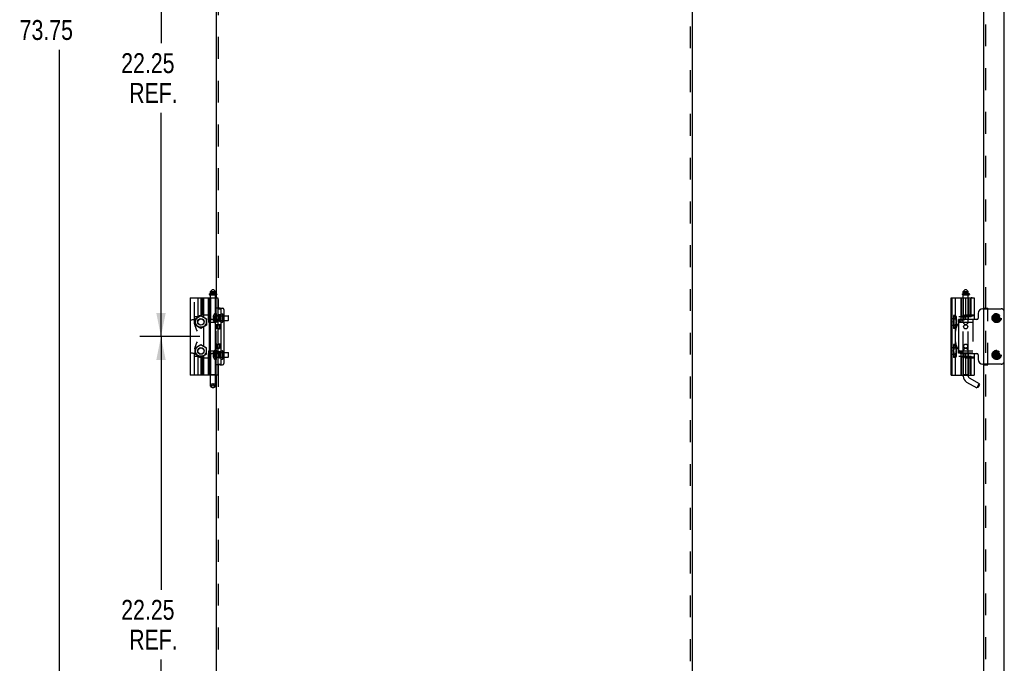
# Model space of a CAD drawing. Header units: inches. Extents: x 0 to 162, y 0 to 105.
# Tile 29 of 80: x 37 to 77, y 26 to 52. Entities that reach past the tile are written whole.
import ezdxf

# ---------------------------------------------------------------- set-up
doc = ezdxf.new("R2010")
doc.units = ezdxf.units.IN
doc.header["$LTSCALE"] = 8.904762
doc.header["$MEASUREMENT"] = 0
doc.linetypes.add('HIDDEN', pattern=[0.2, 0.1, -0.1])
doc.layers.get('0').update_dxf_attribs({"linetype": 'CONTINUOUS'})
doc.layers.add('DEFAULT_2', color=8, linetype='HIDDEN')
doc.layers.add('DIMENSIONS', color=7, linetype='CONTINUOUS')
doc.styles.get("Standard").update_dxf_attribs({"font": 'txt', "width": 0.8})
doc.dimstyles.new('DIMSTYLE_1', dxfattribs={"dimtxt": 0.809524, "dimasz": 0.952381, "dimexe": 0.18, "dimexo": 0.0625, "dimgap": 0.09, "dimtad": 0, "dimtih": 1, "dimtoh": 1, "dimzin": 4, "dimdsep": 46, "dimtxsty": 'Standard', "dimblk": '_FILLED', "dimblk1": '_FILLED', "dimblk2": '_FILLED', "dimcen": 0.09, "dimadec": 0, "dimazin": 0, "dimtfac": 1, "dimtofl": 0, "dimtmove": 0, "dimatfit": 3, "dimldrblk": '_FILLED', "dimfxl": 0, "dimtolj": 1, "dimtzin": 4, "dimarcsym": 0})

# ---------------------------------------------------------------- blocks, each defined once
blk = doc.blocks.new('_FILLED')
at = {"color": 0, "linetype": 'ByBlock'}
blk.add_solid([(0, 0), (-1, 0.2), (-1, -0.2)], dxfattribs=at)
blk = doc.blocks.new('*D0')
at = {"layer": 'DIMENSIONS', "color": 2, "linetype": 'Continuous'}
for p, q in [((44.292, 87.489), (37.725, 87.489)), ((38.583, 87.489), (38.583, 52.771)), ((38.583, 13.739), (38.583, 51.152)), ((44.292, 13.739), (37.725, 13.739))]:
    blk.add_line(p, q, dxfattribs=at)
at = {"layer": 'DIMENSIONS', "color": 2, "linetype": 'Continuous', "xscale": 0.9523809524, "yscale": 0.9523809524, "zscale": 0.9523809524}
for p, rotation in [((38.583, 87.489), 90), ((38.583, 13.739), 270)]:
    blk.add_blockref('_FILLED', p, dxfattribs=dict(at, rotation=rotation))
at = {"layer": 'DIMENSIONS', "color": 2, "linetype": 'Continuous', "width": 0.8}
blk.add_text('73.75', height=0.8095, dxfattribs=at).set_placement((36.963, 51.557))
blk = doc.blocks.new('*D6')
at = {"layer": 'DIMENSIONS', "color": 2, "linetype": 'Continuous'}
for p, q in [((44.292, 61.738), (41.856, 61.738)), ((42.713, 61.738), (42.713, 51.424)), ((42.713, 39.491), (42.713, 48.59)), ((44.292, 39.491), (41.856, 39.491))]:
    blk.add_line(p, q, dxfattribs=at)
at = {"layer": 'DIMENSIONS', "color": 2, "linetype": 'Continuous', "xscale": 0.9523809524, "yscale": 0.9523809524, "zscale": 0.9523809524}
for p, rotation in [((42.713, 61.738), 90), ((42.713, 39.491), 270)]:
    blk.add_blockref('_FILLED', p, dxfattribs=dict(at, rotation=rotation))
at = {"layer": 'DIMENSIONS', "color": 2, "linetype": 'Continuous', "width": 0.8}
for s, p in [('22.25', (41.094, 50.209)), ('REF.', (41.418, 48.995))]:
    blk.add_text(s, height=0.8095, dxfattribs=at).set_placement(p)
blk = doc.blocks.new('*D7')
at = {"layer": 'DIMENSIONS', "color": 2, "linetype": 'Continuous'}
for p, q in [((44.292, 39.491), (41.856, 39.491)), ((42.713, 39.491), (42.713, 29.177)), ((42.713, 17.244), (42.713, 26.344)), ((44.292, 17.244), (41.856, 17.244))]:
    blk.add_line(p, q, dxfattribs=at)
at = {"layer": 'DIMENSIONS', "color": 2, "linetype": 'Continuous', "xscale": 0.9523809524, "yscale": 0.9523809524, "zscale": 0.9523809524}
for p, rotation in [((42.713, 39.491), 90), ((42.713, 17.244), 270)]:
    blk.add_blockref('_FILLED', p, dxfattribs=dict(at, rotation=rotation))
at = {"layer": 'DIMENSIONS', "color": 2, "linetype": 'Continuous', "width": 0.8}
for s, p in [('22.25', (41.094, 27.963)), ('REF.', (41.418, 26.749))]:
    blk.add_text(s, height=0.8095, dxfattribs=at).set_placement(p)

msp = doc.modelspace()

# ---------------------------------------------------------------- linework, layer by layer
at = {"color": 3, "linetype": 'Continuous'}
for p, q in [((64.3335, 13.8172), (64.3335, 87.4112)), ((76.1937, 13.8972), (76.1937, 87.3312)), ((77.0217, 13.8322), (77.0217, 87.3962)), ((44.9585, 60.1627), (44.9585, 41.2219)), ((44.9585, 41.1907), (44.9585, 41.0657)), ((45.1165, 40.6471), (45.0243, 40.6471)), ((45.1165, 40.6471), (45.2085, 40.6471)), ((45.1405, 40.6159), (45.1405, 38.3659)), ((45.271, 40.5846), (45.271, 38.3971)), ((76.1492, 40.6159), (76.1937, 40.6159)), ((44.9585, 40.155), (44.9585, 40.1799)), ((75.8992, 40.1784), (75.2868, 40.1784)), ((75.9617, 40.4284), (75.9617, 40.2409)), ((75.1618, 40.0534), (75.1618, 38.9284)), ((44.9585, 38.8019), (44.9585, 38.8268)), ((75.2868, 38.8034), (75.8992, 38.8034)), ((75.9617, 38.7409), (75.9617, 38.5534)), ((45.1165, 38.3346), (45.0243, 38.3346)), ((45.1165, 38.3346), (45.2085, 38.3346)), ((76.1937, 38.3659), (76.1492, 38.3659)), ((44.9585, 37.9161), (44.9585, 18.9753))]:
    msp.add_line(p, q, dxfattribs=at)
at = {"color": 8, "linetype": 'HIDDEN'}
for p, q in [((45.0365, 60.5813), (45.0365, 40.6471)), ((45.0365, 38.3659), (45.0365, 40.6159)), ((76.2717, 40.6471), (76.3517, 40.6471)), ((76.3517, 38.3346), (76.3517, 40.6471)), ((45.0365, 40.3499), (44.9585, 40.3499)), ((45.0365, 40.1319), (44.9585, 40.1319)), ((45.1405, 40.3659), (45.0365, 40.3659)), ((45.1405, 40.1159), (45.0365, 40.1159)), ((45.1405, 39.9674), (45.0365, 39.9674)), ((45.1405, 39.8014), (45.0365, 39.8014)), ((45.1405, 39.1804), (45.0365, 39.1804)), ((45.1405, 39.0144), (45.0365, 39.0144)), ((45.1405, 38.8659), (45.0365, 38.8659)), ((45.0365, 38.8499), (44.9585, 38.8499)), ((45.0365, 38.6319), (44.9585, 38.6319)), ((45.1405, 38.6159), (45.0365, 38.6159)), ((45.0365, 38.3346), (45.0365, 18.4005)), ((76.2717, 38.3346), (76.3517, 38.3346))]:
    msp.add_line(p, q, dxfattribs=at)
at = {"color": 7, "linetype": 'Continuous'}
for p, q in [((44.8078, 41.4033), (44.7291, 41.3245)), ((44.7291, 41.2458), (44.7291, 41.3245)), ((44.7291, 41.3245), (44.9259, 41.3245)), ((44.8078, 41.4033), (44.8472, 41.4033)), ((44.8472, 41.4033), (44.9259, 41.3245)), ((44.9259, 41.2458), (44.9259, 41.3245)), ((75.4312, 41.4033), (75.3524, 41.3245)), ((75.3524, 41.3245), (75.5493, 41.3245)), ((75.3524, 41.2458), (75.3524, 41.3245)), ((75.4312, 41.4033), (75.4705, 41.4033)), ((75.4705, 41.4033), (75.5493, 41.3245)), ((75.5493, 41.2458), (75.5493, 41.3245)), ((43.9023, 41.0657), (43.9023, 37.9161)), ((43.9023, 41.0657), (45.0243, 41.0657)), ((44.6775, 41.2169), (44.6775, 41.2007)), ((44.6825, 41.2219), (44.77, 41.2219)), ((44.6875, 41.1907), (44.9675, 41.1907)), ((44.6897, 37.9161), (44.6897, 41.0657)), ((44.9259, 41.2458), (44.7291, 41.2458)), ((44.7291, 41.0657), (44.7291, 41.1907)), ((44.7488, 41.2219), (44.7488, 41.2458)), ((44.7755, 41.2169), (44.7755, 41.2007)), ((44.8795, 41.2169), (44.8795, 41.2007)), ((44.885, 41.2219), (44.9725, 41.2219)), ((44.8962, 41.2169), (44.8962, 41.2007)), ((44.9062, 41.2219), (44.9062, 41.2458)), ((44.9259, 41.0657), (44.9259, 41.1907)), ((44.9775, 41.2169), (44.9775, 41.2007)), ((45.0243, 41.0657), (45.0243, 40.1799)), ((74.8603, 41.0657), (75.7934, 41.0657)), ((74.8603, 37.9161), (74.8603, 41.0657)), ((74.8997, 37.9161), (74.8997, 41.0657)), ((75.0374, 40.2761), (75.0374, 41.0657)), ((75.254, 41.0657), (75.254, 40.1799)), ((75.3175, 41.2169), (75.3175, 41.2007)), ((75.5958, 41.2219), (75.3251, 41.2219)), ((75.3329, 41.1907), (75.5908, 41.1907)), ((75.5493, 41.2458), (75.3524, 41.2458)), ((75.3524, 41.0657), (75.3524, 41.1907)), ((75.3721, 41.2219), (75.3721, 41.2458)), ((75.5296, 41.2219), (75.5296, 41.2458)), ((75.5493, 41.0657), (75.5493, 41.1907)), ((75.6008, 41.2169), (75.6008, 41.2007)), ((75.7934, 41.0657), (75.7934, 40.1799)), ((45.0365, 40.6159), (45.0365, 40.6471)), ((45.0365, 38.3659), (45.0365, 40.6159)), ((45.0365, 40.6159), (45.1405, 40.6159)), ((45.0243, 40.1799), (44.6897, 40.1799)), ((44.6897, 40.1759), (44.8805, 40.1759)), ((44.6897, 40.0719), (44.9015, 40.0719)), ((44.7291, 40.1759), (44.7291, 40.1799)), ((44.7291, 38.9099), (44.7291, 40.0719)), ((44.8805, 40.1759), (44.8805, 40.0719)), ((44.9259, 40.1686), (44.9259, 40.1799)), ((44.9259, 38.9222), (44.9259, 40.0595)), ((45.1405, 40.1784), (45.0365, 40.1784)), ((45.1405, 40.4109), (45.2205, 40.4109)), ((45.1405, 40.0709), (45.2205, 40.0709)), ((45.2305, 40.4009), (45.2205, 40.4109)), ((45.2205, 40.4109), (45.2205, 40.0709)), ((45.2305, 40.0809), (45.2205, 40.0709)), ((45.2305, 40.4009), (45.2305, 40.0809)), ((45.2305, 40.3349), (45.271, 40.3349)), ((45.2305, 40.1469), (45.271, 40.1469)), ((74.9735, 40.2121), (75.0374, 40.2761)), ((74.9735, 40.2121), (74.9735, 39.9507)), ((74.9788, 40.2077), (74.9735, 40.1875)), ((74.9759, 40.2134), (74.9788, 40.2077)), ((74.9788, 40.2077), (75.0461, 40.2077)), ((75.0374, 40.334), (75.0461, 40.334)), ((75.0461, 40.334), (75.0662, 40.2992)), ((75.0662, 40.2992), (75.0662, 39.8637)), ((75.2646, 40.1759), (75.1618, 40.1759)), ((75.1618, 40.0534), (75.1618, 40.1759)), ((75.254, 40.2881), (75.1742, 40.2881)), ((75.7934, 40.1799), (75.254, 40.1799)), ((75.3524, 40.1784), (75.3524, 40.1799)), ((75.5493, 40.1784), (75.5493, 40.1799)), ((44.9292, 40.0544), (44.9259, 40.0544)), ((44.9325, 38.9409), (44.9325, 40.0409)), ((74.9735, 39.9753), (74.9788, 39.9551)), ((74.9735, 39.9507), (75.0374, 39.8868)), ((74.9788, 39.9551), (74.9759, 39.9495)), ((74.9788, 39.9551), (75.0461, 39.9551)), ((75.0374, 39.095), (75.0374, 39.8868)), ((75.0374, 39.8288), (75.0461, 39.8288)), ((75.0461, 39.8288), (75.0662, 39.8637)), ((44.6897, 38.9099), (44.9015, 38.9099)), ((44.8805, 38.9099), (44.8805, 38.8059)), ((44.9292, 38.9274), (44.9259, 38.9274)), ((45.1405, 38.9109), (45.2205, 38.9109)), ((45.2305, 38.9009), (45.2205, 38.9109)), ((45.2205, 38.9109), (45.2205, 38.5709)), ((45.2305, 38.9009), (45.2305, 38.5809)), ((74.9735, 39.031), (75.0374, 39.095)), ((74.9735, 38.7696), (74.9735, 39.031)), ((74.9788, 39.0266), (74.9735, 39.0064)), ((74.9759, 39.0323), (74.9788, 39.0266)), ((74.9788, 39.0266), (75.0461, 39.0266)), ((75.0374, 39.1529), (75.0461, 39.1529)), ((75.0461, 39.1529), (75.0662, 39.1181)), ((75.0662, 39.1181), (75.0662, 38.6826)), ((75.1618, 38.8059), (75.1618, 38.9284)), ((44.6897, 38.8059), (44.8805, 38.8059)), ((44.6897, 38.8019), (45.0243, 38.8019)), ((44.7291, 38.8019), (44.7291, 38.8059)), ((44.9259, 38.8019), (44.9259, 38.8132)), ((45.0243, 38.8019), (45.0243, 37.9161)), ((45.1405, 38.8034), (45.0365, 38.8034)), ((45.1405, 38.5709), (45.2205, 38.5709)), ((45.2305, 38.5809), (45.2205, 38.5709)), ((45.2305, 38.8349), (45.271, 38.8349)), ((45.2305, 38.6469), (45.271, 38.6469)), ((74.9735, 38.7942), (74.9788, 38.774)), ((74.9735, 38.7696), (75.0374, 38.7057)), ((74.9788, 38.774), (74.9759, 38.7684)), ((74.9788, 38.774), (75.0461, 38.774)), ((75.0374, 37.9161), (75.0374, 38.7057)), ((75.0374, 38.6477), (75.0461, 38.6477)), ((75.0461, 38.6477), (75.0662, 38.6826)), ((75.2646, 38.8059), (75.1618, 38.8059)), ((75.1742, 38.6936), (75.254, 38.6936)), ((75.254, 38.8019), (75.7934, 38.8019)), ((75.254, 38.8019), (75.254, 37.9161)), ((75.3524, 38.8019), (75.3524, 38.8034)), ((75.5493, 38.8019), (75.5493, 38.8034)), ((75.7934, 38.8019), (75.7934, 37.9161)), ((45.0365, 38.3659), (45.1405, 38.3659)), ((45.0365, 38.3346), (45.0365, 38.3659)), ((45.0243, 37.9161), (43.9023, 37.9161)), ((44.7291, 37.4861), (44.7291, 37.9161)), ((44.9259, 37.4861), (44.9259, 37.9161)), ((74.8603, 37.9161), (75.7934, 37.9161)), ((75.3524, 37.8757), (75.3524, 37.9161)), ((75.5493, 37.8757), (75.5493, 37.9161)), ((75.5886, 37.8075), (75.9978, 37.5713)), ((75.4902, 37.6371), (75.8994, 37.4008)), ((75.9978, 37.5713), (75.8994, 37.4008)), ((75.9531, 37.4152), (75.8994, 37.4008)), ((76.0122, 37.5175), (75.9531, 37.4152)), ((76.0122, 37.5175), (75.9978, 37.5713))]:
    msp.add_line(p, q, dxfattribs=at)
at = {"linetype": 'HIDDEN'}
for p, q in [((44.9585, 41.2219), (44.9585, 41.1907)), ((44.9585, 40.1799), (44.9585, 41.0657)), ((45.0243, 40.6471), (44.9585, 40.6471)), ((44.9585, 38.8268), (44.9585, 40.155)), ((45.1405, 40.1159), (45.1405, 40.3659)), ((45.1405, 39.8014), (45.1405, 39.9674)), ((45.1405, 39.0144), (45.1405, 39.1804)), ((45.1405, 38.6159), (45.1405, 38.8659)), ((44.9585, 37.9161), (44.9585, 38.8019)), ((45.0243, 38.3346), (44.9585, 38.3346))]:
    msp.add_line(p, q, dxfattribs=at)
at = {"color": 7, "linetype": 'Continuous'}
for points in [[(44.7755, 41.2007), (44.7752, 41.1983), (44.7742, 41.1961), (44.7728, 41.1942), (44.771, 41.1927), (44.769, 41.1916), (44.7667, 41.1909), (44.7644, 41.1907)], [(44.7755, 41.2169), (44.7753, 41.2183), (44.7746, 41.2196), (44.7737, 41.2206), (44.7726, 41.2213), (44.7713, 41.2218), (44.77, 41.2219)], [(44.8795, 41.2169), (44.8797, 41.2183), (44.8803, 41.2196), (44.8813, 41.2206), (44.8824, 41.2213), (44.8837, 41.2218), (44.885, 41.2219)], [(44.8795, 41.2007), (44.8798, 41.1983), (44.8808, 41.1961), (44.8822, 41.1942), (44.884, 41.1927), (44.886, 41.1916), (44.8883, 41.1909), (44.8906, 41.1907)], [(44.8962, 41.2169), (44.8963, 41.2182), (44.8966, 41.2192), (44.897, 41.22), (44.8974, 41.2206), (44.8978, 41.2211), (44.8983, 41.2215), (44.8987, 41.2217), (44.8992, 41.2219), (44.8996, 41.2219)], [(44.8962, 41.2007), (44.8964, 41.1984), (44.8969, 41.1965), (44.8975, 41.1949), (44.8982, 41.1937), (44.899, 41.1927), (44.8998, 41.1919), (44.9006, 41.1914), (44.9014, 41.191), (44.9022, 41.1908), (44.903, 41.1907)], [(75.3175, 41.2169), (75.3177, 41.2182), (75.3183, 41.2192), (75.3191, 41.22), (75.32, 41.2206), (75.3209, 41.2211), (75.3219, 41.2215), (75.323, 41.2217), (75.324, 41.2219), (75.3251, 41.2219)], [(75.3175, 41.2007), (75.3179, 41.1984), (75.3189, 41.1965), (75.3202, 41.1949), (75.3218, 41.1937), (75.3235, 41.1927), (75.3253, 41.1919), (75.3272, 41.1914), (75.3291, 41.191), (75.331, 41.1908), (75.3329, 41.1907)], [(75.0461, 40.334), (75.0538, 40.3194), (75.0595, 40.3054), (75.0634, 40.2915), (75.0654, 40.2778), (75.0654, 40.264), (75.0634, 40.2502), (75.0595, 40.2364), (75.0538, 40.2223), (75.0461, 40.2077)], [(75.0461, 40.2077), (75.0538, 40.1785), (75.0595, 40.1504), (75.0634, 40.1227), (75.0654, 40.0952), (75.0654, 40.0676), (75.0634, 40.0401), (75.0595, 40.0124), (75.0538, 39.9843), (75.0461, 39.9551)], [(75.0461, 39.9551), (75.0538, 39.9405), (75.0595, 39.9265), (75.0634, 39.9126), (75.0654, 39.8989), (75.0654, 39.8851), (75.0634, 39.8713), (75.0595, 39.8575), (75.0538, 39.8434), (75.0461, 39.8288)], [(75.0461, 39.1529), (75.0538, 39.1383), (75.0595, 39.1243), (75.0634, 39.1104), (75.0654, 39.0967), (75.0654, 39.0829), (75.0634, 39.0691), (75.0595, 39.0553), (75.0538, 39.0412), (75.0461, 39.0266)], [(75.0461, 39.0266), (75.0538, 38.9974), (75.0595, 38.9693), (75.0634, 38.9416), (75.0654, 38.9141), (75.0654, 38.8865), (75.0634, 38.859), (75.0595, 38.8313), (75.0538, 38.8032), (75.0461, 38.774)], [(75.0461, 38.774), (75.0538, 38.7594), (75.0595, 38.7454), (75.0634, 38.7315), (75.0654, 38.7178), (75.0654, 38.704), (75.0634, 38.6902), (75.0595, 38.6764), (75.0538, 38.6623), (75.0461, 38.6477)], [(44.8275, 37.4008), (44.802, 37.4037), (44.7783, 37.4123), (44.7579, 37.4258), (44.7423, 37.4435), (44.7324, 37.464), (44.7291, 37.4861)], [(44.9259, 37.4861), (44.9226, 37.464), (44.9127, 37.4435), (44.8971, 37.4258), (44.8767, 37.4123), (44.853, 37.4037), (44.8275, 37.4008)]]:
    msp.add_lwpolyline(points, dxfattribs=at)
for centre, radius in [((44.3354, 40.0814), 0.1348), ((44.3354, 40.0814), 0.125), ((75.4508, 39.8844), 0.079), ((44.3354, 38.9003), 0.1348), ((44.3354, 38.9003), 0.125), ((75.4508, 39.0974), 0.079)]:
    msp.add_circle(centre, radius, dxfattribs=at)
at = {"linetype": 'HIDDEN'}
for centre in [(76.7092, 40.2409), (76.7092, 38.7409)]:
    msp.add_circle(centre, 0.125, dxfattribs=at)
at = {"color": 8, "linetype": 'HIDDEN'}
for centre in [(76.7092, 40.2409), (76.7092, 38.7409)]:
    msp.add_circle(centre, 0.109, dxfattribs=at)
at = {"color": 3, "linetype": 'Continuous'}
for centre in [(75.4508, 39.8844), (75.4508, 39.0974)]:
    msp.add_circle(centre, 0.083, dxfattribs=at)
at = {"color": 7, "linetype": 'Continuous'}
for centre, radius, start, end in [((44.6825, 41.2169), 0.005, 90, 180), ((44.6875, 41.2007), 0.01, 180, 270), ((44.9675, 41.2007), 0.01, 270, 360), ((44.9725, 41.2169), 0.005, 0, 90), ((75.5908, 41.2007), 0.01, 270, 360), ((75.5958, 41.2169), 0.005, 0, 90), ((44.8805, 40.0199), 0.156, 0, 90), ((44.9015, 40.0409), 0.031, 0, 90), ((75.5099, 39.7113), 0.4724, 162.72403, 180), ((75.5099, 39.7113), 0.4724, 137.63193, 159.9374), ((75.5099, 39.2704), 0.4724, 180, 197.27598), ((44.8805, 38.9619), 0.156, 270, 360), ((44.9015, 38.9409), 0.031, 270, 360), ((75.5099, 39.2704), 0.4724, 200.0626, 222.36807), ((75.628, 37.8757), 0.2756, 180, 240), ((75.628, 37.8757), 0.0787, 180, 240)]:
    msp.add_arc(centre, radius, start, end, dxfattribs=at)
at = {"color": 3, "linetype": 'Continuous'}
for centre, radius, start, end in [((45.2085, 40.5846), 0.0625, 0, 90), ((76.1492, 40.4284), 0.1875, 90, 180), ((75.2868, 40.0534), 0.125, 90, 180), ((75.8992, 40.2409), 0.0625, 270, 360), ((75.2868, 38.9284), 0.125, 180, 270), ((75.8992, 38.7409), 0.0625, 0, 90), ((76.1492, 38.5534), 0.1875, 180, 270), ((45.2085, 38.3971), 0.0625, 270, 360)]:
    msp.add_arc(centre, radius, start, end, dxfattribs=at)
at = {"layer": 'DEFAULT_2', "color": 8, "linetype": 'HIDDEN'}
for p, q in [((64.2555, 13.8172), (64.2555, 87.4112)), ((76.2717, 13.8972), (76.2717, 87.3312)), ((44.0795, 40), (44.0795, 41.0657)), ((44.2094, 41.0657), (44.2094, 40.3038)), ((44.3354, 41.0657), (44.3354, 40.3363)), ((44.3866, 41.0657), (44.3866, 40.3373)), ((44.451, 40.2761), (44.451, 41.0657)), ((44.6306, 41.0657), (44.6306, 40.3669)), ((44.7271, 41.046), (44.7074, 41.0657)), ((44.7271, 41.046), (44.7271, 40.1799)), ((44.9279, 41.046), (44.7271, 41.046)), ((44.7291, 40.1799), (44.7291, 41.0657)), ((44.7339, 41.2007), (44.7339, 41.2169)), ((44.7475, 41.2169), (44.7475, 41.2007)), ((44.7488, 41.1907), (44.7488, 41.2219)), ((44.7505, 41.2169), (44.7505, 41.2007)), ((44.77, 41.2219), (44.885, 41.2219)), ((44.7863, 41.2169), (44.7863, 41.2007)), ((44.8687, 41.2169), (44.8687, 41.2007)), ((44.9045, 41.2169), (44.9045, 41.2007)), ((44.9062, 41.1907), (44.9062, 41.2219)), ((44.9075, 41.2169), (44.9075, 41.2007)), ((44.9211, 41.2007), (44.9211, 41.2169)), ((44.9259, 40.1799), (44.9259, 41.0657)), ((44.9279, 41.046), (44.9476, 41.0657)), ((44.9279, 41.046), (44.9279, 40.1799)), ((75.2708, 41.0657), (75.2708, 40.3033)), ((75.2726, 41.0657), (75.2726, 40.2881)), ((75.3229, 41.2007), (75.3229, 41.2169)), ((75.3504, 41.046), (75.3308, 41.0657)), ((75.5512, 41.046), (75.3504, 41.046)), ((75.3504, 41.046), (75.3504, 40.1799)), ((75.3524, 40.1799), (75.3524, 41.0657)), ((75.3721, 41.1907), (75.3721, 41.2219)), ((75.39, 41.2169), (75.39, 41.2007)), ((75.4491, 41.0657), (75.4491, 40.1799)), ((75.4726, 41.2169), (75.4726, 41.2007)), ((75.5194, 41.2169), (75.5194, 41.2007)), ((75.5294, 41.2007), (75.5294, 41.2169)), ((75.5296, 41.1907), (75.5296, 41.2219)), ((75.5308, 41.2169), (75.5308, 41.2007)), ((75.5493, 40.1799), (75.5493, 41.0657)), ((75.5512, 41.046), (75.5709, 41.0657)), ((75.5512, 41.046), (75.5512, 40.1799)), ((75.6162, 40.9673), (75.6162, 40.3669)), ((75.6674, 40.3038), (75.6674, 41.0657)), ((76.1937, 40.6471), (76.2717, 40.6471)), ((44.0598, 40.1799), (44.0795, 40.1799)), ((44.1779, 40.2881), (44.0795, 40.2881)), ((44.109, 40.2121), (44.3354, 40.3428)), ((44.109, 40.2121), (44.109, 39.9507)), ((44.1166, 40.2077), (44.3354, 40.334)), ((44.1166, 39.9551), (44.1166, 40.2077)), ((44.3354, 40.3428), (44.5618, 40.2121)), ((44.3354, 40.334), (44.5541, 40.2077)), ((44.3866, 40.3669), (44.6346, 40.3669)), ((44.5541, 40.2077), (44.5541, 39.9551)), ((44.5618, 40.2121), (44.5618, 39.9507)), ((44.6346, 40.3669), (44.6346, 40.1799)), ((44.6897, 40.1799), (44.6346, 40.1799)), ((44.6415, 40.1759), (44.6897, 40.1759)), ((44.6415, 40.1759), (44.6415, 40.0719)), ((44.6415, 40.0719), (44.6897, 40.0719)), ((44.7245, 40.0719), (44.7245, 40.1759)), ((44.7291, 40.0719), (44.7291, 40.1759)), ((44.8451, 40.2758), (44.8302, 40.2758)), ((44.8451, 40.206), (44.8302, 40.206)), ((44.8332, 40.1812), (44.8351, 40.1724)), ((44.8451, 40.3094), (44.8351, 40.3094)), ((44.8451, 40.2564), (44.8351, 40.2564)), ((44.8451, 40.2254), (44.8351, 40.2254)), ((44.8451, 40.1724), (44.8351, 40.1724)), ((44.8455, 40.3402), (44.8451, 40.3404)), ((44.8455, 40.3402), (44.8451, 40.3392)), ((44.8451, 40.3392), (44.8451, 40.2564)), ((44.8455, 40.2564), (44.8451, 40.2564)), ((44.8451, 40.2254), (44.8891, 40.2299)), ((44.8451, 40.2254), (44.8451, 40.1426)), ((44.8451, 40.2254), (44.8455, 40.2254)), ((44.8451, 40.1426), (44.8455, 40.1416)), ((44.8455, 40.1416), (44.8451, 40.1414)), ((44.8455, 40.1416), (44.8891, 40.1702)), ((44.8888, 40.2519), (44.9302, 40.2468)), ((44.8888, 40.2298), (44.9303, 40.235)), ((44.8891, 40.1702), (44.9303, 40.2032)), ((44.9585, 40.4274), (44.9119, 40.4274)), ((44.9259, 40.0595), (44.9259, 40.1686)), ((44.9302, 40.2468), (44.9691, 40.2409)), ((44.9302, 40.235), (44.9691, 40.2409)), ((44.9303, 40.2785), (44.9691, 40.2409)), ((44.9303, 40.2468), (44.9691, 40.2409)), ((44.9303, 40.235), (44.9691, 40.2409)), ((44.9303, 40.2032), (44.9691, 40.2409)), ((44.9325, 40.0409), (44.9325, 40.0849)), ((44.9585, 40.4274), (44.9585, 40.0544)), ((44.9867, 40.3349), (45.2305, 40.3349)), ((44.9867, 40.1469), (45.2305, 40.1469)), ((45.0865, 40.1164), (45.0865, 40.3654)), ((45.0865, 40.3654), (45.1405, 40.3654)), ((45.0965, 40.3359), (45.0865, 40.3459)), ((45.0965, 40.1459), (45.0865, 40.1359)), ((45.0865, 40.1164), (45.1405, 40.1164)), ((45.0965, 40.3359), (45.0965, 40.1459)), ((45.0965, 40.3359), (45.2205, 40.3359)), ((45.0965, 40.1459), (45.2205, 40.1459)), ((45.2205, 40.3359), (45.2305, 40.3459)), ((45.2205, 40.1459), (45.2305, 40.1359)), ((45.271, 40.3349), (45.4485, 40.3349)), ((45.271, 40.1469), (45.4485, 40.1469)), ((45.4585, 40.3249), (45.4485, 40.3349)), ((45.4485, 40.3349), (45.4485, 40.1469)), ((45.4585, 40.1569), (45.4485, 40.1469)), ((45.4585, 40.1569), (45.4585, 40.3249)), ((74.8603, 40.2163), (74.9587, 40.2163)), ((75.0374, 40.3428), (74.9587, 40.3428)), ((74.9587, 40.3428), (74.9587, 39.82)), ((74.9587, 40.2992), (74.9788, 40.334)), ((75.0656, 40.2121), (74.9587, 40.2121)), ((74.9587, 40.2064), (75.0662, 40.2064)), ((74.9712, 40.2223), (74.9759, 40.2134)), ((74.9788, 40.334), (75.0374, 40.334)), ((75.0374, 40.2761), (75.0374, 40.2519)), ((75.0656, 40.2121), (75.0656, 39.9507)), ((75.1618, 40.0719), (75.7398, 40.0719)), ((75.254, 40.2881), (75.4499, 40.2881)), ((75.7398, 40.1759), (75.2646, 40.1759)), ((75.2719, 40.2941), (75.2708, 40.3038)), ((75.3478, 40.0409), (75.3478, 40.1759)), ((75.3524, 38.8034), (75.3524, 40.1784)), ((75.7934, 40.3377), (75.3718, 40.3377)), ((75.4117, 40.3669), (75.7934, 40.3669)), ((75.4117, 40.3669), (75.4117, 40.1799)), ((75.7934, 40.3373), (75.4479, 40.3373)), ((75.4885, 40.3038), (75.6674, 40.3038)), ((75.5493, 38.8034), (75.5493, 40.1784)), ((75.5538, 40.0409), (75.5538, 40.1759)), ((75.7398, 40.1759), (75.7398, 38.8059)), ((76.6109, 40.2564), (76.61, 40.2564)), ((76.61, 40.2564), (76.8085, 40.2254)), ((76.61, 40.2254), (76.8085, 40.2564)), ((76.61, 40.2254), (76.6109, 40.2254)), ((76.6407, 40.2564), (76.6109, 40.2564)), ((76.6109, 40.2254), (76.6407, 40.2254)), ((76.6743, 40.2758), (76.6407, 40.2564)), ((76.6407, 40.2564), (76.7777, 40.2254)), ((76.6407, 40.2254), (76.7777, 40.2564)), ((76.6407, 40.2254), (76.6743, 40.206)), ((76.6937, 40.3094), (76.6743, 40.2758)), ((76.6743, 40.2758), (76.7441, 40.206)), ((76.6743, 40.206), (76.7441, 40.2758)), ((76.6743, 40.206), (76.6937, 40.1724)), ((76.6938, 40.3402), (76.6937, 40.3392)), ((76.6937, 40.3392), (76.6937, 40.3094)), ((76.7247, 40.1724), (76.6937, 40.3094)), ((76.6937, 40.1724), (76.7247, 40.3094)), ((76.6937, 40.1724), (76.6937, 40.1426)), ((76.6937, 40.1426), (76.6938, 40.1416)), ((76.7247, 40.1416), (76.6938, 40.3402)), ((76.6938, 40.1416), (76.7247, 40.3402)), ((76.7247, 40.3392), (76.7247, 40.3402)), ((76.7247, 40.3094), (76.7247, 40.3392)), ((76.7441, 40.2758), (76.7247, 40.3094)), ((76.7247, 40.1724), (76.7441, 40.206)), ((76.7247, 40.1426), (76.7247, 40.1724)), ((76.7247, 40.1416), (76.7247, 40.1426)), ((76.7777, 40.2564), (76.7441, 40.2758)), ((76.7441, 40.206), (76.7777, 40.2254)), ((76.8075, 40.2564), (76.7777, 40.2564)), ((76.7777, 40.2254), (76.8075, 40.2254)), ((76.8085, 40.2564), (76.8075, 40.2564)), ((76.8075, 40.2254), (76.8085, 40.2254)), ((44.3354, 39.82), (44.109, 39.9507)), ((44.3354, 39.8288), (44.1166, 39.9551)), ((44.5541, 39.9551), (44.3354, 39.8288)), ((44.5618, 39.9507), (44.3354, 39.82)), ((44.451, 39.095), (44.451, 39.8868)), ((44.9259, 40.0544), (44.9119, 40.0544)), ((44.9585, 40.0544), (44.9292, 40.0544)), ((44.9325, 39.9819), (45.0365, 39.9819)), ((44.9845, 39.9634), (44.9325, 39.9634)), ((44.9845, 39.8054), (44.9325, 39.8054)), ((44.9845, 39.8054), (44.9845, 39.9634)), ((45.0365, 39.9634), (45.0885, 39.9634)), ((45.0365, 39.8054), (45.0885, 39.8054)), ((45.0885, 39.9634), (45.0885, 39.8054)), ((74.8603, 39.9466), (74.9587, 39.9466)), ((74.9587, 39.9564), (75.0662, 39.9564)), ((75.0656, 39.9507), (74.9587, 39.9507)), ((74.9587, 39.8637), (74.9788, 39.8288)), ((75.0374, 39.82), (74.9587, 39.82)), ((74.9788, 39.8288), (75.0374, 39.8288)), ((75.0374, 39.911), (75.0374, 39.8868)), ((44.0795, 37.9161), (44.0795, 38.9818)), ((44.109, 39.031), (44.3354, 39.1617)), ((44.109, 38.7696), (44.109, 39.031)), ((44.1166, 39.0266), (44.3354, 39.1529)), ((44.1166, 38.774), (44.1166, 39.0266)), ((44.3354, 39.1617), (44.5618, 39.031)), ((44.3354, 39.1529), (44.5541, 39.0266)), ((44.5541, 39.0266), (44.5541, 38.774)), ((44.5618, 38.7696), (44.5618, 39.031)), ((44.6415, 38.9099), (44.6897, 38.9099)), ((44.6415, 38.9099), (44.6415, 38.8059)), ((44.7245, 38.8059), (44.7245, 38.9099)), ((44.7291, 38.8059), (44.7291, 38.9099)), ((44.9259, 38.9274), (44.9119, 38.9274)), ((44.9259, 38.8132), (44.9259, 38.9222)), ((44.9585, 38.9274), (44.9292, 38.9274)), ((44.9845, 39.1764), (44.9325, 39.1764)), ((44.9845, 39.0184), (44.9325, 39.0184)), ((44.9325, 38.9999), (45.0365, 38.9999)), ((44.9325, 38.8969), (44.9325, 38.9409)), ((44.9585, 38.9274), (44.9585, 38.5544)), ((44.9845, 39.0184), (44.9845, 39.1764)), ((45.0365, 39.1764), (45.0885, 39.1764)), ((45.0365, 39.0184), (45.0885, 39.0184)), ((45.0865, 38.8654), (45.1405, 38.8654)), ((45.0865, 38.6164), (45.0865, 38.8654)), ((45.0885, 39.1764), (45.0885, 39.0184)), ((74.8603, 39.0352), (74.9587, 39.0352)), ((75.0374, 39.1617), (74.9587, 39.1617)), ((74.9587, 39.1617), (74.9587, 38.6389)), ((74.9587, 39.1181), (74.9788, 39.1529)), ((75.0656, 39.031), (74.9587, 39.031)), ((74.9587, 39.0253), (75.0662, 39.0253)), ((74.9712, 39.0412), (74.9759, 39.0323)), ((74.9788, 39.1529), (75.0374, 39.1529)), ((75.0374, 39.095), (75.0374, 39.0708)), ((75.0656, 39.031), (75.0656, 38.7696)), ((75.1618, 38.9099), (75.7398, 38.9099)), ((75.3478, 38.8059), (75.3478, 38.9409)), ((75.5538, 38.8059), (75.5538, 38.9409)), ((44.0795, 38.8019), (44.0598, 38.8019)), ((44.0795, 38.6936), (44.1779, 38.6936)), ((44.3354, 38.6389), (44.109, 38.7696)), ((44.3354, 38.6477), (44.1166, 38.774)), ((44.2094, 38.6779), (44.2094, 37.9161)), ((44.5541, 38.774), (44.3354, 38.6477)), ((44.5618, 38.7696), (44.3354, 38.6389)), ((44.3354, 38.6455), (44.3354, 37.9161)), ((44.3866, 38.6444), (44.3866, 37.9161)), ((44.3866, 38.6149), (44.6346, 38.6149)), ((44.451, 37.9161), (44.451, 38.7057)), ((44.6306, 38.6149), (44.6306, 37.9161)), ((44.6346, 38.8019), (44.6897, 38.8019)), ((44.6346, 38.8019), (44.6346, 38.6149)), ((44.6415, 38.8059), (44.6897, 38.8059)), ((44.7271, 38.8019), (44.7271, 37.9358)), ((44.7291, 37.9161), (44.7291, 38.8019)), ((44.8451, 38.7758), (44.8302, 38.7758)), ((44.8451, 38.706), (44.8302, 38.706)), ((44.8451, 38.8094), (44.8351, 38.8094)), ((44.8451, 38.7564), (44.8351, 38.7564)), ((44.8451, 38.7254), (44.8351, 38.7254)), ((44.8451, 38.6724), (44.8351, 38.6724)), ((44.8455, 38.8402), (44.8451, 38.8404)), ((44.8455, 38.8402), (44.8451, 38.8392)), ((44.8451, 38.8392), (44.8451, 38.7564)), ((44.8455, 38.7564), (44.8451, 38.7564)), ((44.8451, 38.7254), (44.8891, 38.7299)), ((44.8451, 38.7254), (44.8455, 38.7254)), ((44.8451, 38.7254), (44.8451, 38.6426)), ((44.8451, 38.6426), (44.8455, 38.6416)), ((44.8455, 38.6416), (44.8451, 38.6414)), ((44.8455, 38.8402), (44.8891, 38.8116)), ((44.8888, 38.7519), (44.9302, 38.7468)), ((44.8888, 38.7298), (44.9303, 38.735)), ((44.8891, 38.8116), (44.9303, 38.7785)), ((44.9585, 38.5544), (44.9119, 38.5544)), ((44.9259, 37.9161), (44.9259, 38.8019)), ((44.9279, 38.8019), (44.9279, 37.9358)), ((44.9302, 38.7468), (44.9691, 38.7409)), ((44.9302, 38.735), (44.9691, 38.7409)), ((44.9303, 38.7785), (44.9691, 38.7409)), ((44.9303, 38.7468), (44.9691, 38.7409)), ((44.9303, 38.735), (44.9691, 38.7409)), ((44.9303, 38.7032), (44.9691, 38.7409)), ((44.9867, 38.8349), (45.2305, 38.8349)), ((44.9867, 38.6469), (45.2305, 38.6469)), ((45.0965, 38.8359), (45.0865, 38.8459)), ((45.0965, 38.6459), (45.0865, 38.6359)), ((45.0865, 38.6164), (45.1405, 38.6164)), ((45.0965, 38.8359), (45.2205, 38.8359)), ((45.0965, 38.8359), (45.0965, 38.6459)), ((45.0965, 38.6459), (45.2205, 38.6459)), ((45.2205, 38.8359), (45.2305, 38.8459)), ((45.2205, 38.6459), (45.2305, 38.6359)), ((45.271, 38.8349), (45.4485, 38.8349)), ((45.271, 38.6469), (45.4485, 38.6469)), ((45.4585, 38.8249), (45.4485, 38.8349)), ((45.4485, 38.8349), (45.4485, 38.6469)), ((45.4585, 38.6569), (45.4485, 38.6469)), ((45.4585, 38.6569), (45.4585, 38.8249)), ((74.8603, 38.7655), (74.9587, 38.7655)), ((74.9587, 38.7753), (75.0662, 38.7753)), ((75.0656, 38.7696), (74.9587, 38.7696)), ((74.9587, 38.6826), (74.9788, 38.6477)), ((75.0374, 38.6389), (74.9587, 38.6389)), ((74.9788, 38.6477), (75.0374, 38.6477)), ((75.0374, 38.7299), (75.0374, 38.7057)), ((75.254, 38.6936), (75.4499, 38.6936)), ((75.7398, 38.8059), (75.2646, 38.8059)), ((75.2708, 38.678), (75.2719, 38.6876)), ((75.2708, 38.6785), (75.2708, 37.9161)), ((75.2726, 38.6936), (75.2726, 37.9161)), ((75.3504, 38.8019), (75.3504, 37.9358)), ((75.3524, 37.9161), (75.3524, 38.8019)), ((75.7934, 38.644), (75.3719, 38.644)), ((75.4117, 38.8019), (75.4117, 38.6149)), ((75.4117, 38.6149), (75.7934, 38.6149)), ((75.4479, 38.6444), (75.7934, 38.6444)), ((75.4491, 38.8019), (75.4491, 37.9161)), ((75.6674, 38.6779), (75.4885, 38.6779)), ((75.5493, 37.9161), (75.5493, 38.8019)), ((75.5512, 38.8019), (75.5512, 37.9358)), ((75.6162, 38.6149), (75.6162, 38.0145)), ((75.6674, 37.9161), (75.6674, 38.6779)), ((76.61, 38.7254), (76.8085, 38.7564)), ((76.6109, 38.7564), (76.61, 38.7564)), ((76.61, 38.7564), (76.8085, 38.7254)), ((76.61, 38.7254), (76.6109, 38.7254)), ((76.6407, 38.7564), (76.6109, 38.7564)), ((76.6109, 38.7254), (76.6407, 38.7254)), ((76.6743, 38.7758), (76.6407, 38.7564)), ((76.6407, 38.7254), (76.7777, 38.7564)), ((76.6407, 38.7564), (76.7777, 38.7254)), ((76.6407, 38.7254), (76.6743, 38.706)), ((76.6937, 38.8094), (76.6743, 38.7758)), ((76.6743, 38.7758), (76.7441, 38.706)), ((76.6743, 38.706), (76.7441, 38.7758)), ((76.6743, 38.706), (76.6937, 38.6724)), ((76.6938, 38.8402), (76.6937, 38.8392)), ((76.6937, 38.8392), (76.6937, 38.8094)), ((76.7247, 38.6724), (76.6937, 38.8094)), ((76.6937, 38.6724), (76.7247, 38.8094)), ((76.6937, 38.6724), (76.6937, 38.6426)), ((76.6937, 38.6426), (76.6938, 38.6416)), ((76.7247, 38.6416), (76.6938, 38.8402)), ((76.6938, 38.6416), (76.7247, 38.8402)), ((76.7247, 38.8392), (76.7247, 38.8402)), ((76.7247, 38.8094), (76.7247, 38.8392)), ((76.7441, 38.7758), (76.7247, 38.8094)), ((76.7247, 38.6724), (76.7441, 38.706)), ((76.7247, 38.6426), (76.7247, 38.6724)), ((76.7247, 38.6416), (76.7247, 38.6426)), ((76.7777, 38.7564), (76.7441, 38.7758)), ((76.7441, 38.706), (76.7777, 38.7254)), ((76.8075, 38.7564), (76.7777, 38.7564)), ((76.7777, 38.7254), (76.8075, 38.7254)), ((76.8085, 38.7564), (76.8075, 38.7564)), ((76.8075, 38.7254), (76.8085, 38.7254)), ((76.1937, 38.3346), (76.2717, 38.3346)), ((44.7271, 37.9358), (44.7074, 37.9161)), ((44.9279, 37.9358), (44.7271, 37.9358)), ((44.9279, 37.9358), (44.9476, 37.9161)), ((75.3504, 37.9358), (75.3308, 37.9161)), ((75.5512, 37.9358), (75.3504, 37.9358)), ((75.5512, 37.9358), (75.5709, 37.9161))]:
    msp.add_line(p, q, dxfattribs=at)
at = {"layer": 'DEFAULT_2', "linetype": 'HIDDEN'}
for p, q in [((76.1937, 40.6159), (76.8967, 40.6159)), ((76.8967, 38.3659), (76.1937, 38.3659))]:
    msp.add_line(p, q, dxfattribs=at)
at = {"layer": 'DEFAULT_2', "color": 8, "linetype": 'HIDDEN'}
for points in [[(44.7491, 41.196), (44.7477, 41.1941), (44.7458, 41.1927), (44.7437, 41.1916), (44.7415, 41.1909), (44.7392, 41.1907)], [(44.7496, 41.2197), (44.7486, 41.2206), (44.7474, 41.2214), (44.7461, 41.2218), (44.7447, 41.2219)], [(44.7505, 41.2007), (44.7501, 41.1982), (44.7491, 41.196)], [(44.7505, 41.2169), (44.7502, 41.2184), (44.7496, 41.2197)], [(44.7863, 41.2169), (44.7863, 41.2184), (44.7864, 41.2197), (44.7866, 41.2206), (44.7868, 41.2214), (44.7869, 41.2218), (44.7871, 41.2219)], [(44.7863, 41.2007), (44.7864, 41.1982), (44.7865, 41.196), (44.7867, 41.1941), (44.787, 41.1927), (44.7872, 41.1916), (44.7875, 41.1909), (44.7877, 41.1907)], [(44.8687, 41.2007), (44.8686, 41.1982), (44.8685, 41.196), (44.8683, 41.1941), (44.868, 41.1927), (44.8678, 41.1916), (44.8675, 41.1909), (44.8673, 41.1907)], [(44.8687, 41.2169), (44.8687, 41.2184), (44.8686, 41.2197), (44.8684, 41.2206), (44.8682, 41.2214), (44.8681, 41.2218), (44.8679, 41.2219)], [(44.9045, 41.2169), (44.9047, 41.2184), (44.9054, 41.2197)], [(44.9045, 41.2007), (44.9049, 41.1982), (44.9059, 41.196)], [(44.9054, 41.2197), (44.9064, 41.2206), (44.9076, 41.2214), (44.9089, 41.2218), (44.9103, 41.2219)], [(44.9059, 41.196), (44.9073, 41.1941), (44.9092, 41.1927), (44.9113, 41.1916), (44.9135, 41.1909), (44.9158, 41.1907)], [(75.3229, 41.2007), (75.3233, 41.1981), (75.3243, 41.1957), (75.3258, 41.1936), (75.3279, 41.192), (75.3303, 41.191), (75.3329, 41.1907)], [(75.39, 41.2007), (75.3899, 41.1983), (75.3896, 41.1961), (75.3892, 41.1942), (75.3886, 41.1927), (75.388, 41.1916), (75.3873, 41.1909), (75.3866, 41.1907)], [(75.39, 41.2169), (75.39, 41.2183), (75.3898, 41.2196), (75.3895, 41.2206), (75.3891, 41.2213), (75.3887, 41.2218), (75.3883, 41.2219)], [(75.4726, 41.2007), (75.4724, 41.1982), (75.472, 41.196), (75.4713, 41.1941), (75.4706, 41.1927), (75.4697, 41.1916), (75.4689, 41.1909), (75.468, 41.1907)], [(75.4726, 41.2169), (75.4725, 41.2184), (75.4722, 41.2197), (75.4717, 41.2206), (75.4712, 41.2214), (75.4707, 41.2218), (75.4701, 41.2219)], [(75.5194, 41.2169), (75.5197, 41.2184), (75.5204, 41.2197), (75.5215, 41.2206), (75.5228, 41.2214), (75.5242, 41.2218), (75.5256, 41.2219)], [(75.5194, 41.2007), (75.5198, 41.1982), (75.5209, 41.196), (75.5225, 41.1941), (75.5245, 41.1927), (75.5267, 41.1916), (75.5291, 41.1909), (75.5316, 41.1907)], [(43.9023, 40.1303), (43.9062, 40.1466), (43.9176, 40.1591), (43.936, 40.168), (43.9607, 40.174), (43.9903, 40.1775), (44.0239, 40.1793), (44.0598, 40.1799)], [(44.8351, 40.3094), (44.8332, 40.3006), (44.8318, 40.2921), (44.8308, 40.2839), (44.8302, 40.2758)], [(44.8302, 40.2758), (44.8312, 40.2693), (44.8328, 40.2629), (44.8351, 40.2564)], [(44.8351, 40.2254), (44.8328, 40.2189), (44.8312, 40.2124), (44.8302, 40.206)], [(44.8302, 40.206), (44.8308, 40.1979), (44.8318, 40.1897), (44.8332, 40.1812)], [(44.8451, 40.3094), (44.8888, 40.2897), (44.9302, 40.2669), (44.9691, 40.2409)], [(44.8451, 40.2758), (44.8888, 40.2658), (44.9302, 40.2541), (44.9691, 40.2409)], [(44.8451, 40.2564), (44.8891, 40.2519), (44.9303, 40.2468)], [(44.8451, 40.206), (44.8888, 40.216), (44.9302, 40.2276), (44.9691, 40.2409)], [(44.8451, 40.1724), (44.8888, 40.1921), (44.9302, 40.2149), (44.9691, 40.2409)], [(44.8455, 40.2564), (44.8452, 40.2461), (44.8452, 40.2357), (44.8455, 40.2254)], [(44.8455, 40.3402), (44.8891, 40.3116), (44.9303, 40.2785)], [(74.9788, 40.334), (74.9712, 40.3194), (74.9654, 40.3054), (74.9615, 40.2915), (74.9595, 40.2778), (74.9595, 40.264), (74.9615, 40.2502), (74.9654, 40.2364), (74.9712, 40.2223)], [(74.9615, 40.0401), (74.9595, 40.0677), (74.9595, 40.0952), (74.9615, 40.1228), (74.9654, 40.1504), (74.9712, 40.1785), (74.9788, 40.2077)], [(74.9735, 40.1875), (74.9712, 40.1785), (74.9654, 40.1504), (74.9615, 40.1227), (74.9595, 40.0952), (74.9595, 40.0676)], [(74.9615, 40.2915), (74.9654, 40.3054), (74.9712, 40.3194), (74.9788, 40.334)], [(74.9788, 40.2077), (74.9712, 40.2223), (74.9654, 40.2364)], [(75.0374, 40.2519), (75.0408, 40.2372), (75.0506, 40.2235), (75.0656, 40.2121)], [(75.0595, 40.3054), (75.0538, 40.3194), (75.0461, 40.334)], [(75.0461, 40.2077), (75.0538, 40.2223), (75.0595, 40.2364), (75.0634, 40.2502)], [(75.0461, 39.9551), (75.0538, 39.9844), (75.0595, 40.0125), (75.0634, 40.0401), (75.0654, 40.0677), (75.0654, 40.0952)], [(75.0634, 40.1227), (75.0634, 40.1228), (75.0595, 40.1504), (75.0538, 40.1785)], [(75.2708, 40.3038), (75.2715, 40.3105), (75.2786, 40.3227), (75.2929, 40.3307), (75.3142, 40.3353), (75.3414, 40.3373), (75.3717, 40.3377)], [(75.2726, 40.2881), (75.2725, 40.2902), (75.2723, 40.2922), (75.2719, 40.2941)], [(75.3717, 40.3377), (75.4094, 40.3375), (75.4479, 40.3373)], [(75.4885, 40.3038), (75.4782, 40.3032), (75.4685, 40.3014), (75.4601, 40.2982), (75.4537, 40.2938), (75.4499, 40.2881)], [(75.7934, 40.3363), (75.7497, 40.33), (75.7075, 40.3191), (75.6674, 40.3038)], [(76.61, 40.2564), (76.6098, 40.2461), (76.6098, 40.2357), (76.61, 40.2254)], [(76.7092, 40.3404), (76.704, 40.3404), (76.6989, 40.3403), (76.6938, 40.3402)], [(76.6938, 40.1416), (76.6989, 40.1415), (76.704, 40.1414), (76.7092, 40.1414)], [(76.7247, 40.3402), (76.7196, 40.3403), (76.7144, 40.3404), (76.7092, 40.3404)], [(76.7092, 40.1414), (76.7144, 40.1414), (76.7196, 40.1415), (76.7247, 40.1416)], [(76.8085, 40.2254), (76.8087, 40.2357), (76.8087, 40.2461), (76.8085, 40.2564)], [(44.0795, 40), (44.0805, 39.9801), (44.0839, 39.9574), (44.0899, 39.9314), (44.0986, 39.902), (44.1101, 39.869), (44.1243, 39.8328), (44.1407, 39.794), (44.1589, 39.7532), (44.1779, 39.7113)], [(74.9759, 39.9495), (74.9712, 39.9405), (74.9654, 39.9265), (74.9615, 39.9126), (74.9595, 39.8989), (74.9595, 39.8851), (74.9615, 39.8713), (74.9654, 39.8575), (74.9712, 39.8434), (74.9788, 39.8288)], [(74.9735, 39.9753), (74.9712, 39.9844), (74.9654, 40.0125), (74.9615, 40.0401)], [(74.9615, 40.0401), (74.9654, 40.0124), (74.9712, 39.9843)], [(74.9615, 39.9127), (74.9654, 39.9265), (74.9712, 39.9405), (74.9788, 39.9551)], [(74.9788, 39.8288), (74.9712, 39.8435), (74.9654, 39.8575)], [(75.0374, 39.911), (75.0408, 39.9257), (75.0507, 39.9394), (75.0656, 39.9507)], [(75.0595, 39.9265), (75.0538, 39.9405), (75.0461, 39.9551)], [(75.0461, 39.8288), (75.0538, 39.8435), (75.0595, 39.8575), (75.0634, 39.8713)], [(44.1779, 39.2704), (44.1589, 39.2286), (44.1407, 39.1878), (44.1243, 39.1489), (44.1101, 39.1127), (44.0986, 39.0798), (44.0899, 39.0504), (44.0839, 39.0244), (44.0805, 39.0016), (44.0795, 38.9818)], [(74.9788, 39.1529), (74.9712, 39.1383), (74.9654, 39.1243), (74.9615, 39.1104), (74.9595, 39.0967), (74.9595, 39.0829), (74.9615, 39.0691), (74.9654, 39.0553), (74.9712, 39.0412)], [(74.9615, 38.859), (74.9595, 38.8866), (74.9595, 38.9141), (74.9615, 38.9417), (74.9654, 38.9693), (74.9712, 38.9974), (74.9788, 39.0266)], [(74.9735, 39.0064), (74.9712, 38.9974), (74.9654, 38.9693), (74.9615, 38.9416), (74.9595, 38.9141), (74.9595, 38.8865)], [(74.9615, 39.1104), (74.9654, 39.1243), (74.9712, 39.1383), (74.9788, 39.1529)], [(74.9788, 38.774), (74.9712, 38.8032), (74.9654, 38.8314), (74.9615, 38.859)], [(74.9615, 38.859), (74.9654, 38.8313), (74.9712, 38.8032), (74.9735, 38.7942)], [(74.9788, 39.0266), (74.9712, 39.0412), (74.9654, 39.0553)], [(75.0374, 39.0708), (75.0408, 39.0561), (75.0506, 39.0424), (75.0656, 39.031)], [(75.0595, 39.1243), (75.0538, 39.1383), (75.0461, 39.1529)], [(75.0461, 39.0266), (75.0538, 39.0412), (75.0595, 39.0553), (75.0634, 39.0691)], [(75.0461, 38.774), (75.0538, 38.8032), (75.0595, 38.8314), (75.0634, 38.859), (75.0654, 38.8866), (75.0654, 38.9141)], [(75.0634, 38.9416), (75.0634, 38.9417), (75.0595, 38.9693), (75.0538, 38.9974)], [(44.0598, 38.8019), (44.0235, 38.8025), (43.9899, 38.8043), (43.9602, 38.8079), (43.9357, 38.8138), (43.9173, 38.8228), (43.9061, 38.8353), (43.9023, 38.8514)], [(44.8351, 38.8094), (44.8332, 38.8006), (44.8318, 38.7921), (44.8308, 38.7839), (44.8302, 38.7758)], [(44.8302, 38.7758), (44.8312, 38.7693), (44.8328, 38.7629), (44.8351, 38.7564)], [(44.8351, 38.7254), (44.8328, 38.7189), (44.8312, 38.7124), (44.8302, 38.706)], [(44.8302, 38.706), (44.8308, 38.6979), (44.8318, 38.6897), (44.8332, 38.6812), (44.8351, 38.6724)], [(44.8451, 38.8094), (44.8888, 38.7897), (44.9302, 38.7669), (44.9691, 38.7409)], [(44.8451, 38.7758), (44.8888, 38.7658), (44.9302, 38.7541), (44.9691, 38.7409)], [(44.8451, 38.7564), (44.8891, 38.7519), (44.9303, 38.7468)], [(44.8451, 38.706), (44.8888, 38.716), (44.9302, 38.7276), (44.9691, 38.7409)], [(44.8451, 38.6724), (44.8888, 38.6921), (44.9302, 38.7149), (44.9691, 38.7409)], [(44.8455, 38.7564), (44.8452, 38.7461), (44.8452, 38.7357), (44.8455, 38.7254)], [(44.8455, 38.6416), (44.8891, 38.6702), (44.9303, 38.7032)], [(74.9759, 38.7684), (74.9712, 38.7594), (74.9654, 38.7454), (74.9615, 38.7315), (74.9595, 38.7178), (74.9595, 38.704), (74.9615, 38.6902), (74.9654, 38.6764), (74.9712, 38.6623), (74.9788, 38.6477)], [(74.9615, 38.7316), (74.9654, 38.7454), (74.9712, 38.7594), (74.9788, 38.774)], [(74.9788, 38.6477), (74.9712, 38.6623), (74.9654, 38.6764)], [(75.0374, 38.7299), (75.0408, 38.7446), (75.0507, 38.7583), (75.0656, 38.7696)], [(75.0595, 38.7454), (75.0538, 38.7594), (75.0461, 38.774)], [(75.0461, 38.6477), (75.0538, 38.6623), (75.0595, 38.6764), (75.0634, 38.6902)], [(75.3718, 38.644), (75.3414, 38.6445), (75.3141, 38.6465), (75.2928, 38.6511), (75.2785, 38.6592), (75.2715, 38.6713), (75.2708, 38.678)], [(75.2719, 38.6876), (75.2723, 38.6896), (75.2725, 38.6916), (75.2726, 38.6936)], [(75.4479, 38.6444), (75.4094, 38.6443), (75.3718, 38.644)], [(75.4499, 38.6936), (75.4537, 38.688), (75.4601, 38.6835), (75.4685, 38.6804), (75.4782, 38.6785), (75.4885, 38.6779)], [(75.6674, 38.6779), (75.7075, 38.6627), (75.7497, 38.6518), (75.7934, 38.6455)], [(76.61, 38.7564), (76.6098, 38.7461), (76.6098, 38.7357), (76.61, 38.7254)], [(76.7092, 38.8404), (76.704, 38.8404), (76.6989, 38.8403), (76.6938, 38.8402)], [(76.6938, 38.6416), (76.6989, 38.6415), (76.704, 38.6414), (76.7092, 38.6414)], [(76.7247, 38.8402), (76.7196, 38.8403), (76.7144, 38.8404), (76.7092, 38.8404)], [(76.7092, 38.6414), (76.7144, 38.6414), (76.7196, 38.6415), (76.7247, 38.6416)], [(76.8085, 38.7254), (76.8087, 38.7357), (76.8087, 38.7461), (76.8085, 38.7564)], [(44.7291, 37.4861), (44.7324, 37.5081), (44.7423, 37.5287), (44.7579, 37.5463), (44.7783, 37.5599), (44.802, 37.5684), (44.8275, 37.5713)], [(44.8275, 37.4152), (44.8108, 37.4173), (44.7955, 37.4234), (44.7829, 37.4328), (44.7739, 37.445), (44.7691, 37.4589), (44.769, 37.4734), (44.7737, 37.4874), (44.7827, 37.4997), (44.7953, 37.5093), (44.8107, 37.5154), (44.8275, 37.5175)], [(44.8275, 37.5713), (44.853, 37.5684), (44.8767, 37.5599), (44.8971, 37.5463), (44.9127, 37.5287), (44.9226, 37.5081), (44.9259, 37.4861)], [(44.8275, 37.5175), (44.8442, 37.5154), (44.8595, 37.5094), (44.8721, 37.4999), (44.8811, 37.4878), (44.8859, 37.4739), (44.886, 37.4593), (44.8813, 37.4454), (44.8723, 37.4331), (44.8597, 37.4235), (44.8443, 37.4174), (44.8275, 37.4152)]]:
    msp.add_lwpolyline(points, dxfattribs=at)
for centre, radius in [((44.3354, 40.0814), 0.2177), ((76.7092, 40.2409), 0.1865), ((76.7092, 40.2409), 0.17), ((76.7092, 40.2409), 0.16), ((76.7092, 40.2409), 0.1245), ((76.7092, 40.2409), 0.105), ((76.7092, 40.2409), 0.095), ((76.7092, 40.2409), 0.094), ((76.7092, 40.2409), 0.084), ((44.3354, 38.9003), 0.2177), ((76.7092, 38.7409), 0.1865), ((76.7092, 38.7409), 0.17), ((76.7092, 38.7409), 0.16), ((76.7092, 38.7409), 0.1245), ((76.7092, 38.7409), 0.105), ((76.7092, 38.7409), 0.095), ((76.7092, 38.7409), 0.094), ((76.7092, 38.7409), 0.084)]:
    msp.add_circle(centre, radius, dxfattribs=at)
for centre, radius, start, end in [((44.7239, 41.2007), 0.01, 270, 360), ((44.7289, 41.2169), 0.005, 0, 90), ((44.7375, 41.2007), 0.01, 270, 360), ((44.7425, 41.2169), 0.005, 0, 90), ((44.9125, 41.2169), 0.005, 90, 180), ((44.9175, 41.2007), 0.01, 180, 270), ((44.9261, 41.2169), 0.005, 90, 180), ((44.9311, 41.2007), 0.01, 180, 270), ((75.3279, 41.2169), 0.005, 90, 180), ((75.5344, 41.2169), 0.005, 90, 180), ((75.5394, 41.2007), 0.01, 180, 270), ((75.5358, 41.2169), 0.005, 90, 180), ((75.5408, 41.2007), 0.01, 180, 270), ((75.7146, 40.9673), 0.0984, 90, 180), ((44.3692, 39.944), 0.3937, 87.47122, 119.07007), ((45.0873, 40.2409), 0.2614, 157.91063, 164.80589), ((45.0873, 40.2409), 0.2614, 195.19411, 202.08938), ((45.0873, 40.2409), 0.2618, 136.4862, 157.66431), ((45.0873, 40.2409), 0.2618, 202.33569, 223.5138), ((44.9119, 40.4074), 0.02, 90, 136.4862), ((44.9119, 40.0744), 0.02, 223.5138, 270), ((44.9867, 40.3631), 0.0282, 180, 270), ((44.9867, 40.1187), 0.0282, 90, 180), ((75.5099, 39.7113), 0.4724, 97.39255, 137.63193), ((75.4508, 40.0849), 0.103, 180, 360), ((75.5099, 39.7113), 0.4724, 159.9374, 162.72403), ((45.0873, 38.7409), 0.2618, 136.4862, 157.66431), ((44.9119, 38.9074), 0.02, 90, 136.4862), ((44.9867, 38.8631), 0.0282, 180, 270), ((75.5099, 39.2704), 0.4724, 197.27598, 200.0626), ((75.5099, 39.2704), 0.4724, 222.36807, 262.60745), ((75.4508, 38.8969), 0.103, 0, 180), ((44.3692, 39.0377), 0.3937, 240.92993, 272.52878), ((45.0873, 38.7409), 0.2614, 157.91063, 164.80589), ((45.0873, 38.7409), 0.2614, 195.19411, 202.08938), ((45.0873, 38.7409), 0.2618, 202.33569, 223.5138), ((44.9119, 38.5744), 0.02, 223.5138, 270), ((44.9867, 38.6187), 0.0282, 90, 180), ((75.7146, 38.0145), 0.0984, 180, 270)]:
    msp.add_arc(centre, radius, start, end, dxfattribs=at)
at = {"layer": 'DEFAULT_2', "linetype": 'HIDDEN'}
for centre, start, end in [((76.8967, 40.4909), 0, 90), ((76.8967, 38.4909), 270, 360)]:
    msp.add_arc(centre, 0.125, start, end, dxfattribs=at)

# ---------------------------------------------------------------- dimensions: what is measured, and where the dimension line sits
at = {"layer": 'DIMENSIONS', "color": 2, "linetype": 'Continuous'}
dim = msp.add_linear_dim(base=(38.5825, 13.7392), p1=(44.2918, 87.4892), p2=(44.2918, 13.7392), angle=270, dimstyle='DIMSTYLE_1', dxfattribs=at)
dim.commit()
dim.dimension.update_dxf_attribs({"geometry": '*D0', "text_midpoint": (38.5825, 51.9617), "dimtype": 160})
for base, p1, p2, picture, middle in [((42.713, 39.4909), (44.2918, 61.7376), (44.2918, 39.4909), '*D6', (42.713, 50.0071)), ((42.713, 17.2442), (44.2918, 39.4909), (44.2918, 17.2442), '*D7', (42.713, 27.7604))]:
    dim = msp.add_linear_dim(base=base, p1=p1, p2=p2, angle=270, text='<>\\PREF.', dimstyle='DIMSTYLE_1', dxfattribs=at)
    dim.commit()
    dim.dimension.update_dxf_attribs({"geometry": picture, "text_midpoint": middle, "dimtype": 160})

doc.saveas('drawing.dxf')
